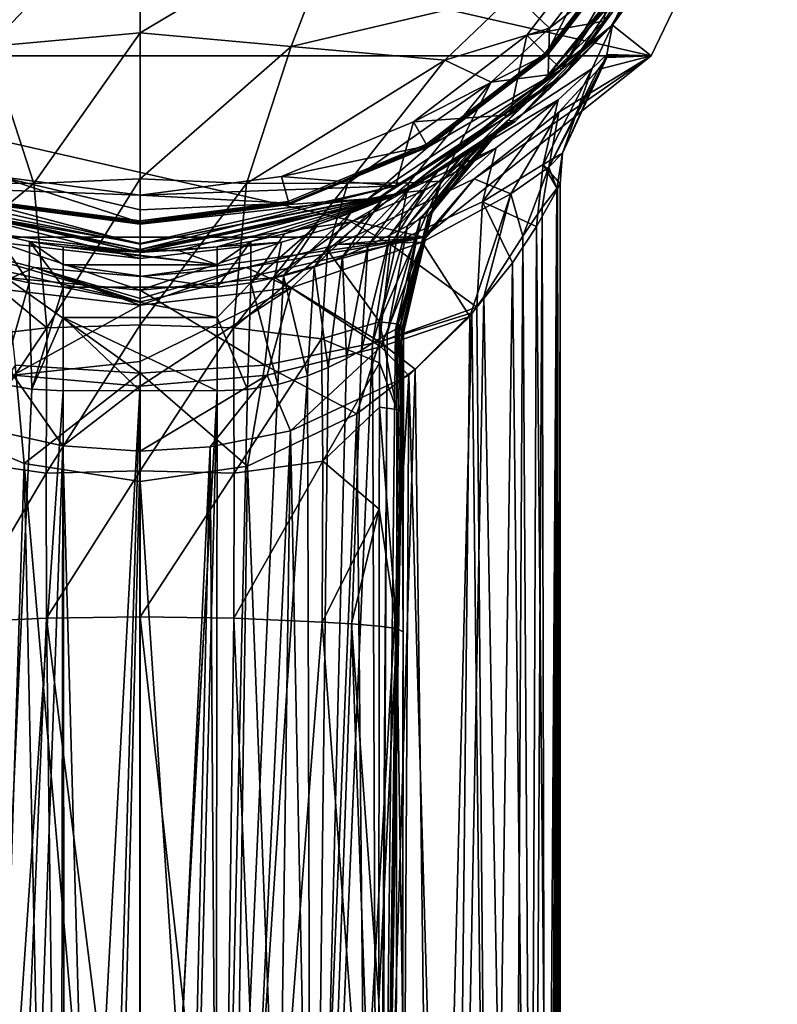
# Model space of a CAD drawing. Header units: metres. Extents: x -22 to 22, y -113 to 37.
# Tile 6 of 9: x -4 to 22, y -48 to -13. Entities that reach past the tile are written whole.
import ezdxf

# ---------------------------------------------------------------- set-up
doc = ezdxf.new("R2010")
doc.units = ezdxf.units.M
doc.layers.add('solid_13478041', color=7, linetype='CONTINUOUS')

msp = doc.modelspace()

# ---------------------------------------------------------------- linework, layer by layer
at = {"layer": 'solid_13478041'}
for points in [[(20.731228, -4.731768, 119.01458), (16.625154, -13.258119, 119.01458), (22.423258, -5.118313)], [(19.370436, -8.023498, 119.712242), (16.625154, -13.258119, 119.01458), (20.731228, -4.731768, 119.01458)], [(-22.423258, -5.118313), (22.423258, -5.118313), (17.98205, -14.340339)], [(-22.423258, -5.118313), (17.98205, -14.340339), (-17.98205, -14.340339)], [(16.625154, -13.258119, 119.01458), (17.98205, -14.340339), (22.423258, -5.118313)], [(19.370436, -8.023498, 119.712242), (14.82549, -14.82549, 119.712242), (16.625154, -13.258119, 119.01458)], [(19.370436, -8.023498, 119.712242), (17.547897, -10.135104, 120), (14.82549, -14.82549, 119.712242)], [(14.964123, -14.962502, 122.539291), (19.546329, -8.096771, 122.539291), (16.572777, -13.294095, 122.753975)], [(14.964123, -14.962502, 122.539291), (18.838638, -9.150103, 122.449997), (19.546329, -8.096771, 122.539291)], [(19.546329, -8.096771, 122.539291), (19.118116, -9.267552, 122.754044), (16.572777, -13.294095, 122.753975)], [(0.007188, -8.394929, 140.401337), (-7.120455, -9.278905, 139.962021), (-5.309127, -14.012709, 140.578278)], [(0.005364, -13.532842, 141.01944), (0.007188, -8.394929, 140.401337), (-5.309127, -14.012709, 140.578278)], [(7.135045, -9.282166, 139.960175), (0.007188, -8.394929, 140.401337), (0.005364, -13.532842, 141.01944)], [(5.320043, -14.014409, 140.576447), (7.135045, -9.282166, 139.960175), (0.005364, -13.532842, 141.01944)], [(5.320043, -14.014409, 140.576447), (13.154202, -12.156525, 138.881973), (7.135045, -9.282166, 139.960175)], [(14.964123, -14.962502, 122.539291), (16.329521, -13.122151, 122.449997), (18.838638, -9.150103, 122.449997)], [(18.838638, -9.150103, 122.449997), (16.329521, -13.122151, 122.449997), (16.667383, -9.623167, 122.449997)], [(18.147671, -10.692456, 136.418747), (16.572777, -13.294095, 122.753975), (19.118116, -9.267552, 122.754044)], [(14.291653, -14.291653, 120.432518), (16.667383, -9.623167, 122.449997), (13.608901, -13.609015, 122.449997)], [(16.329521, -13.122151, 122.449997), (13.608901, -13.609015, 122.449997), (16.667383, -9.623167, 122.449997)], [(14.291653, -14.291653, 120.432518), (17.503628, -10.105724, 120.432518), (16.667383, -9.623167, 122.449997)], [(14.409692, -13.366084, 138.538864), (16.762884, -10.300623, 138.095749), (13.154202, -12.156525, 138.881973)], [(17.450413, -10.075, 120), (14.24831, -14.248077, 120), (14.325743, -14.332538, 120)], [(14.318913, -14.318913, 120.099998), (14.24831, -14.248077, 120), (17.450413, -10.075, 120)], [(17.537014, -10.125, 120.23999), (17.503628, -10.105724, 120.432518), (14.291653, -14.291653, 120.432518)], [(17.537014, -10.125, 120.23999), (14.291653, -14.291653, 120.432518), (14.318913, -14.318913, 120.23999)], [(14.318913, -14.318913, 120.099998), (17.450413, -10.075, 120), (17.537014, -10.125, 120.099998)], [(14.318913, -14.318913, 120.23999), (14.318913, -14.318913, 120.099998), (17.537014, -10.125, 120.099998)], [(17.537014, -10.125, 120.23999), (14.318913, -14.318913, 120.23999), (17.537014, -10.125, 120.099998)], [(17.450413, -10.075, 120), (14.325743, -14.332538, 120), (17.547897, -10.135104, 120)], [(14.82549, -14.82549, 119.712242), (17.547897, -10.135104, 120), (14.325743, -14.332538, 120)], [(17.848532, -10.708673, 137.520157), (16.762884, -10.300623, 138.095749), (14.409692, -13.366084, 138.538864)], [(14.359338, -15.012776, 138.14325), (18.147671, -10.692456, 136.418747), (18.079475, -10.689083, 137.096436)], [(14.359338, -15.012776, 138.14325), (18.079475, -10.689083, 137.096436), (17.848532, -10.708673, 137.520157)], [(14.359338, -15.012776, 138.14325), (15.826856, -13.889965, 136.85614), (18.147671, -10.692456, 136.418747)], [(14.359338, -15.012776, 138.14325), (17.848532, -10.708673, 137.520157), (14.409692, -13.366084, 138.538864)], [(18.147671, -10.692456, 136.418747), (15.826856, -13.889965, 136.85614), (16.572777, -13.294095, 122.753975)], [(5.320043, -14.014409, 140.576447), (10.726666, -14.493744, 139.359848), (13.154202, -12.156525, 138.881973)], [(14.409692, -13.366084, 138.538864), (13.154202, -12.156525, 138.881973), (10.726666, -14.493744, 139.359848)], [(16.329521, -13.122151, 122.449997), (13.0109, -16.412971, 122.449997), (13.608901, -13.609015, 122.449997)], [(14.964123, -14.962502, 122.539291), (13.0109, -16.412971, 122.449997), (16.329521, -13.122151, 122.449997)], [(16.625154, -13.258119, 119.01458), (9.226265, -19.158537, 119.01458), (15.906415, -14.785039, 88.003471)], [(14.82549, -14.82549, 119.712242), (9.226265, -19.158537, 119.01458), (16.625154, -13.258119, 119.01458)], [(12.353886, -15.267856, 138.908554), (14.409692, -13.366084, 138.538864), (10.726666, -14.493744, 139.359848)], [(14.359338, -15.012776, 138.14325), (14.409692, -13.366084, 138.538864), (12.353886, -15.267856, 138.908554)], [(15.826856, -13.889965, 136.85614), (13.197519, -16.649786, 122.754028), (16.572777, -13.294095, 122.753975)], [(14.964123, -14.962502, 122.539291), (16.572777, -13.294095, 122.753975), (13.197519, -16.649786, 122.754028)], [(16.625154, -13.258119, 119.01458), (15.906415, -14.785039, 88.003471), (16.42374, -14.297848, 83.973114)], [(16.625154, -13.258119, 119.01458), (16.42374, -14.297848, 83.973114), (17.98205, -14.340339)], [(0.005364, -13.532842, 141.01944), (-5.309127, -14.012709, 140.578278), (-3.738162, -18.837345, 141.255478)], [(0.003779, -18.670357, 141.641617), (0.005364, -13.532842, 141.01944), (-3.738162, -18.837345, 141.255478)], [(5.320043, -14.014409, 140.576447), (0.005364, -13.532842, 141.01944), (0.003779, -18.670357, 141.641617)], [(14.291653, -14.291653, 120.432518), (13.608901, -13.609015, 122.449997), (9.62303, -16.667461, 122.449997)], [(13.0109, -16.412971, 122.449997), (9.62303, -16.667461, 122.449997), (13.608901, -13.609015, 122.449997)], [(-3.738162, -18.837345, 141.255478), (-5.309127, -14.012709, 140.578278), (-7.302653, -18.820074, 140.21991)], [(3.74589, -18.837851, 141.25386), (5.320043, -14.014409, 140.576447), (0.003779, -18.670357, 141.641617)], [(3.74589, -18.837851, 141.25386), (10.726666, -14.493744, 139.359848), (5.320043, -14.014409, 140.576447)], [(15.826856, -13.889965, 136.85614), (12.952834, -16.599102, 137.339661), (13.197519, -16.649786, 122.754028)], [(14.359338, -15.012776, 138.14325), (12.952834, -16.599102, 137.339661), (15.826856, -13.889965, 136.85614)], [(-17.98205, -14.340339), (17.98205, -14.340339), (9.979559, -20.722153)], [(-17.98205, -14.340339), (9.979559, -20.722153), (-9.979559, -20.722153)], [(3.74589, -18.837851, 141.25386), (7.304291, -18.816261, 140.219193), (10.726666, -14.493744, 139.359848)], [(12.353886, -15.267856, 138.908554), (10.726666, -14.493744, 139.359848), (7.304291, -18.816261, 140.219193)], [(10.105724, -17.503628, 120.432518), (14.291653, -14.291653, 120.432518), (9.62303, -16.667461, 122.449997)], [(11.753004, -18.665445, 64.630676), (9.979559, -20.722153), (17.98205, -14.340339)], [(14.24831, -14.248077, 120), (10.07499, -17.450396, 120), (10.126459, -17.55286, 120)], [(10.125, -17.537014, 120.099998), (10.07499, -17.450396, 120), (14.24831, -14.248077, 120)], [(14.318913, -14.318913, 120.23999), (14.291653, -14.291653, 120.432518), (10.105724, -17.503628, 120.432518)], [(14.318913, -14.318913, 120.23999), (10.105724, -17.503628, 120.432518), (10.125, -17.537014, 120.23999)], [(10.125, -17.537014, 120.099998), (14.24831, -14.248077, 120), (14.318913, -14.318913, 120.099998)], [(10.125, -17.537014, 120.23999), (10.125, -17.537014, 120.099998), (14.318913, -14.318913, 120.099998)], [(14.318913, -14.318913, 120.23999), (10.125, -17.537014, 120.23999), (14.318913, -14.318913, 120.099998)], [(14.24831, -14.248077, 120), (10.126459, -17.55286, 120), (14.325743, -14.332538, 120)], [(14.82549, -14.82549, 119.712242), (14.325743, -14.332538, 120), (10.126459, -17.55286, 120)], [(14.739407, -16.324104, 68.997757), (11.753004, -18.665445, 64.630676), (17.98205, -14.340339)], [(14.384448, -18.257698, 75.913994), (16.123833, -14.816142, 75.607002), (16.425158, -14.397079, 79.423431)], [(14.384448, -18.257698, 75.913994), (16.425158, -14.397079, 79.423431), (14.867766, -17.7705, 81.905312)], [(16.123833, -14.816142, 75.607002), (14.739407, -16.324104, 68.997757), (17.98205, -14.340339)], [(14.867766, -17.7705, 81.905312), (16.425158, -14.397079, 79.423431), (16.42374, -14.297848, 83.973114)], [(14.867766, -17.7705, 81.905312), (16.42374, -14.297848, 83.973114), (15.906415, -14.785039, 88.003471)], [(16.425158, -14.397079, 79.423431), (16.123833, -14.816142, 75.607002), (17.98205, -14.340339)], [(16.42374, -14.297848, 83.973114), (16.425158, -14.397079, 79.423431), (17.98205, -14.340339)], [(14.82549, -14.82549, 119.712242), (8.023498, -19.370436, 119.712242), (9.226265, -19.158537, 119.01458)], [(14.82549, -14.82549, 119.712242), (10.126459, -17.55286, 120), (8.023498, -19.370436, 119.712242)], [(9.226265, -19.158537, 119.01458), (14.710248, -15.892084, 92.211594), (15.906415, -14.785039, 88.003471)], [(14.178689, -18.16958, 87.328133), (15.906415, -14.785039, 88.003471), (14.710248, -15.892084, 92.211594)], [(14.867766, -17.7705, 81.905312), (15.906415, -14.785039, 88.003471), (14.178689, -18.16958, 87.328133)], [(14.384448, -18.257698, 75.913994), (14.739407, -16.324104, 68.997757), (16.123833, -14.816142, 75.607002)], [(8.097132, -19.550426, 122.539291), (14.964123, -14.962502, 122.539291), (9.133453, -19.182543, 122.754013)], [(8.097132, -19.550426, 122.539291), (13.0109, -16.412971, 122.449997), (14.964123, -14.962502, 122.539291)], [(14.964123, -14.962502, 122.539291), (13.197519, -16.649786, 122.754028), (9.133453, -19.182543, 122.754013)], [(10.597753, -18.752434, 138.732605), (12.952834, -16.599102, 137.339661), (14.359338, -15.012776, 138.14325)], [(10.597753, -18.752434, 138.732605), (14.359338, -15.012776, 138.14325), (12.353886, -15.267856, 138.908554)], [(9.455925, -18.813728, 139.466278), (12.353886, -15.267856, 138.908554), (7.304291, -18.816261, 140.219193)], [(10.597753, -18.752434, 138.732605), (12.353886, -15.267856, 138.908554), (9.455925, -18.813728, 139.466278)], [(9.226265, -19.158537, 119.01458), (12.534302, -17.57723, 96.78157), (14.710248, -15.892084, 92.211594)], [(12.044963, -19.473282, 92.494934), (14.710248, -15.892084, 92.211594), (12.534302, -17.57723, 96.78157)], [(14.178689, -18.16958, 87.328133), (14.710248, -15.892084, 92.211594), (12.044963, -19.473282, 92.494934)], [(8.097132, -19.550426, 122.539291), (8.99428, -18.916483, 122.449997), (13.0109, -16.412971, 122.449997)], [(13.0109, -16.412971, 122.449997), (8.99428, -18.916483, 122.449997), (9.62303, -16.667461, 122.449997)], [(10.146585, -19.942661, 135.720306), (12.824859, -16.724802, 135.478348), (12.951762, -16.599936, 137.048218)], [(10.146585, -19.942661, 135.720306), (12.951762, -16.599936, 137.048218), (12.941618, -16.60783, 137.048737)], [(10.146585, -19.942661, 135.720306), (12.941618, -16.60783, 137.048737), (12.931419, -16.615757, 137.049271)], [(11.390433, -18.121717, 137.133423), (10.146585, -19.942661, 135.720306), (12.931419, -16.615757, 137.049271)], [(10.276648, -19.842009, 137.762314), (12.928945, -16.61767, 137.196091), (12.931419, -16.615757, 137.342911)], [(10.276648, -19.842009, 137.762314), (12.931419, -16.615757, 137.342911), (10.597753, -18.752434, 138.732605)], [(10.276648, -19.842009, 137.762314), (11.390433, -18.121717, 137.133423), (12.928945, -16.61767, 137.196091)], [(10.597753, -18.752434, 138.732605), (12.942131, -16.607431, 137.341309), (12.952834, -16.599102, 137.339661)], [(10.597753, -18.752434, 138.732605), (12.931419, -16.615757, 137.342911), (12.942131, -16.607431, 137.341309)], [(11.390433, -18.121717, 137.133423), (12.931419, -16.615757, 137.049271), (12.928945, -16.61767, 137.196091)], [(13.046867, -19.198887, 70.864258), (11.753004, -18.665445, 64.630676), (14.739407, -16.324104, 68.997757)], [(12.951762, -16.599936, 137.048218), (12.824859, -16.724802, 135.478348), (13.197519, -16.649786, 122.754028)], [(12.931419, -16.615757, 137.342911), (12.928945, -16.61767, 137.196091), (12.931419, -16.615757, 137.049271)], [(12.942131, -16.607431, 137.341309), (12.931419, -16.615757, 137.342911), (12.941618, -16.60783, 137.048737)], [(12.931419, -16.615757, 137.342911), (12.931419, -16.615757, 137.049271), (12.941618, -16.60783, 137.048737)], [(12.942131, -16.607431, 137.341309), (12.941618, -16.60783, 137.048737), (12.951762, -16.599936, 137.048218)], [(12.942131, -16.607431, 137.341309), (12.952164, -16.599623, 137.193924), (12.952834, -16.599102, 137.339661)], [(12.942131, -16.607431, 137.341309), (12.951762, -16.599936, 137.048218), (12.952164, -16.599623, 137.193924)], [(12.952164, -16.599623, 137.193924), (12.951762, -16.599936, 137.048218), (13.197519, -16.649786, 122.754028)], [(12.952834, -16.599102, 137.339661), (12.952164, -16.599623, 137.193924), (13.197519, -16.649786, 122.754028)], [(13.046867, -19.198887, 70.864258), (14.739407, -16.324104, 68.997757), (14.384448, -18.257698, 75.913994)], [(10.105724, -17.503628, 120.432518), (9.62303, -16.667461, 122.449997), (4.981081, -18.590208, 122.449997)], [(8.99428, -18.916483, 122.449997), (4.981081, -18.590208, 122.449997), (9.62303, -16.667461, 122.449997)], [(9.553226, -18.911245, 127.14772), (9.133453, -19.182543, 122.754013), (13.197519, -16.649786, 122.754028)], [(10.505249, -18.379532, 128.441086), (9.553226, -18.911245, 127.14772), (13.197519, -16.649786, 122.754028)], [(10.146585, -19.942661, 135.720306), (12.523985, -16.982161, 133.618332), (12.824859, -16.724802, 135.478348)], [(11.336405, -17.854746, 129.96489), (10.505249, -18.379532, 128.441086), (13.197519, -16.649786, 122.754028)], [(12.02105, -17.37273, 131.715378), (11.336405, -17.854746, 129.96489), (13.197519, -16.649786, 122.754028)], [(12.523985, -16.982161, 133.618332), (12.02105, -17.37273, 131.715378), (13.197519, -16.649786, 122.754028)], [(12.824859, -16.724802, 135.478348), (12.523985, -16.982161, 133.618332), (13.197519, -16.649786, 122.754028)], [(9.867828, -20.076496, 134.28508), (12.02105, -17.37273, 131.715378), (12.523985, -16.982161, 133.618332)], [(9.867828, -20.076496, 134.28508), (12.523985, -16.982161, 133.618332), (10.146585, -19.942661, 135.720306)], [(5.231108, -19.52276, 120.432518), (10.105724, -17.503628, 120.432518), (4.981081, -18.590208, 122.449997)], [(10.07499, -17.450396, 120), (5.215042, -19.463438, 120), (5.236999, -19.576067, 120)], [(5.241086, -19.559998, 120.099998), (5.215042, -19.463438, 120), (10.07499, -17.450396, 120)], [(10.125, -17.537014, 120.23999), (10.105724, -17.503628, 120.432518), (5.231108, -19.52276, 120.432518)], [(10.125, -17.537014, 120.23999), (5.231108, -19.52276, 120.432518), (5.241086, -19.559998, 120.23999)], [(10.07499, -17.450396, 120), (5.236999, -19.576067, 120), (10.126459, -17.55286, 120)], [(8.023498, -19.370436, 119.712242), (10.126459, -17.55286, 120), (5.236999, -19.576067, 120)], [(5.241086, -19.559998, 120.099998), (10.07499, -17.450396, 120), (10.125, -17.537014, 120.099998)], [(5.241086, -19.559998, 120.23999), (5.241086, -19.559998, 120.099998), (10.125, -17.537014, 120.099998)], [(10.125, -17.537014, 120.23999), (5.241086, -19.559998, 120.23999), (10.125, -17.537014, 120.099998)], [(8.826974, -20.983212, 97.002861), (12.534302, -17.57723, 96.78157), (10.013709, -19.068785, 100.239494)], [(12.044963, -19.473282, 92.494934), (12.534302, -17.57723, 96.78157), (8.826974, -20.983212, 97.002861)], [(9.226265, -19.158537, 119.01458), (10.013709, -19.068785, 100.239494), (12.534302, -17.57723, 96.78157)], [(9.410749, -20.325014, 132.937759), (11.336405, -17.854746, 129.96489), (12.02105, -17.37273, 131.715378)], [(9.410749, -20.325014, 132.937759), (12.02105, -17.37273, 131.715378), (9.867828, -20.076496, 134.28508)], [(8.788327, -20.65517, 131.711563), (10.505249, -18.379532, 128.441086), (11.336405, -17.854746, 129.96489)], [(8.788327, -20.65517, 131.711563), (11.336405, -17.854746, 129.96489), (9.410749, -20.325014, 132.937759)], [(14.867766, -17.7705, 81.905312), (14.178689, -18.16958, 87.328133), (14.784398, -18.847069, 81.991341)], [(14.384448, -18.257698, 75.913994), (14.867766, -17.7705, 81.905312), (14.667429, -19.004354, 79.547157)], [(14.867766, -17.7705, 81.905312), (14.784398, -18.847069, 81.991341), (14.667429, -19.004354, 79.547157)], [(11.390433, -18.121717, 137.133423), (10.229611, -19.936794, 137.20874), (10.146585, -19.942661, 135.720306)], [(10.276648, -19.842009, 137.762314), (10.229611, -19.936794, 137.20874), (11.390433, -18.121717, 137.133423)], [(14.178689, -18.16958, 87.328133), (12.044963, -19.473282, 92.494934), (13.948346, -20.347654, 87.395203)], [(13.046867, -19.198887, 70.864258), (14.384448, -18.257698, 75.913994), (13.47158, -20.691172, 72.812317)], [(14.384448, -18.257698, 75.913994), (14.149879, -19.682751, 75.294945), (13.47158, -20.691172, 72.812317)], [(14.178689, -18.16958, 87.328133), (13.948346, -20.347654, 87.395203), (14.687319, -19.030928, 83.937637)], [(14.384448, -18.257698, 75.913994), (14.667429, -19.004354, 79.547157), (14.149879, -19.682751, 75.294945)], [(14.178689, -18.16958, 87.328133), (14.687319, -19.030928, 83.937637), (14.784398, -18.847069, 81.991341)], [(-8.988166, -18.919512, 122.449997), (-4.98111, -18.5902, 122.449997), (0, -19.245974, 122.449997)], [(-5.231108, -19.52276, 120.432518), (0, -20.211449, 120.432518), (-4.98111, -18.5902, 122.449997)], [(0, -19.754482, 121.45359), (0, -19.245974, 122.449997), (-4.98111, -18.5902, 122.449997)], [(0, -20.211449, 120.432518), (0, -19.754482, 121.45359), (-4.98111, -18.5902, 122.449997)], [(0.003779, -18.670357, 141.641617), (-3.738162, -18.837345, 141.255478), (-3.281589, -23.916632, 141.910202)], [(0.00331, -23.811485, 142.268753), (0.003779, -18.670357, 141.641617), (-3.281589, -23.916632, 141.910202)], [(5.231108, -19.52276, 120.432518), (4.981081, -18.590208, 122.449997), (0, -19.245974, 122.449997)], [(8.99428, -18.916483, 122.449997), (0, -19.245974, 122.449997), (4.981081, -18.590208, 122.449997)], [(3.74589, -18.837851, 141.25386), (0.003779, -18.670357, 141.641617), (0.00331, -23.811485, 142.268753)], [(11.753004, -18.665445, 64.630676), (6.946398, -20.974689, 62.055523), (9.979559, -20.722153)], [(9.922869, -20.901554, 67.247803), (6.946398, -20.974689, 62.055523), (11.753004, -18.665445, 64.630676)], [(8.019385, -21.030018, 130.626907), (9.553226, -18.911245, 127.14772), (10.505249, -18.379532, 128.441086)], [(8.019385, -21.030018, 130.626907), (10.505249, -18.379532, 128.441086), (8.788327, -20.65517, 131.711563)], [(9.922869, -20.901554, 67.247803), (11.753004, -18.665445, 64.630676), (13.046867, -19.198887, 70.864258)], [(-8.988166, -18.919512, 122.449997), (0, -19.245974, 122.449997), (0, -20.945965, 122.449997)], [(-8.096952, -19.550644, 122.539291), (-8.988166, -18.919512, 122.449997), (0, -20.945965, 122.449997)], [(-3.738162, -18.837345, 141.255478), (-7.302653, -18.820074, 140.21991), (-6.60082, -21.173019, 140.562729)], [(-3.281589, -23.916632, 141.910202), (-3.738162, -18.837345, 141.255478), (-6.60082, -21.173019, 140.562729)], [(8.99428, -18.916483, 122.449997), (0, -20.945965, 122.449997), (0, -19.245974, 122.449997)], [(0, -21.159508, 122.539291), (0, -20.945965, 122.449997), (8.99428, -18.916483, 122.449997)], [(0, -21.159508, 122.539291), (8.99428, -18.916483, 122.449997), (8.097132, -19.550426, 122.539291)], [(3.288376, -23.916946, 141.908691), (3.74589, -18.837851, 141.25386), (0.00331, -23.811485, 142.268753)], [(3.288376, -23.916946, 141.908691), (6.599966, -21.177395, 140.563171), (7.304291, -18.816261, 140.219193)], [(3.288376, -23.916946, 141.908691), (7.304291, -18.816261, 140.219193), (3.74589, -18.837851, 141.25386)], [(9.455925, -18.813728, 139.466278), (6.599966, -21.177395, 140.563171), (8.424793, -23.696629, 139.791641)], [(9.455925, -18.813728, 139.466278), (7.304291, -18.816261, 140.219193), (6.599966, -21.177395, 140.563171)], [(7.124711, -21.413694, 129.69812), (8.508004, -19.41947, 126.083519), (9.553226, -18.911245, 127.14772)], [(7.124711, -21.413694, 129.69812), (9.553226, -18.911245, 127.14772), (8.019385, -21.030018, 130.626907)], [(10.597753, -18.752434, 138.732605), (9.455925, -18.813728, 139.466278), (8.424793, -23.696629, 139.791641)], [(9.035966, -23.766445, 139.162659), (10.597753, -18.752434, 138.732605), (8.424793, -23.696629, 139.791641)], [(9.553226, -18.911245, 127.14772), (8.508004, -19.41947, 126.083519), (9.133453, -19.182543, 122.754013)], [(9.035966, -23.766445, 139.162659), (9.083194, -23.780176, 139.066299), (10.597753, -18.752434, 138.732605)], [(10.276648, -19.842009, 137.762314), (10.597753, -18.752434, 138.732605), (9.083194, -23.780176, 139.066299)], [(14.687319, -19.030928, 83.937637), (13.948346, -20.347654, 87.395203), (14.482174, -77.307159, 92.468529)], [(14.149879, -19.682751, 75.294945), (14.667429, -19.004354, 79.547157), (14.272852, -78.425568, 83.359795)], [(14.667429, -19.004354, 79.547157), (14.427842, -78.273361, 84.599396), (14.272852, -78.425568, 83.359795)], [(14.667429, -19.004354, 79.547157), (14.583479, -78.108665, 85.940742), (14.427842, -78.273361, 84.599396)], [(14.687319, -19.030928, 83.937637), (14.482174, -77.307159, 92.468529), (14.697796, -77.486092, 91.01123)], [(14.667429, -19.004354, 79.547157), (14.723321, -77.917267, 87.499557), (14.583479, -78.108665, 85.940742)], [(14.667429, -19.004354, 79.547157), (14.784398, -18.847069, 81.991341), (14.723321, -77.917267, 87.499557)], [(14.784398, -18.847069, 81.991341), (14.687319, -19.030928, 83.937637), (14.78409, -77.695694, 89.304161)], [(14.687319, -19.030928, 83.937637), (14.697796, -77.486092, 91.01123), (14.78409, -77.695694, 89.304161)], [(14.784398, -18.847069, 81.991341), (14.78409, -77.695694, 89.304161), (14.723321, -77.917267, 87.499557)], [(-9.226265, -19.158537, 119.01458), (0, -21.467997, 105.051651), (0, -21.26437, 119.01458)], [(-4.948078, -20.905153, 104.03949), (0, -21.467997, 105.051651), (-9.226265, -19.158537, 119.01458)], [(-8.023498, -19.370436, 119.712242), (-9.226265, -19.158537, 119.01458), (0, -21.26437, 119.01458)], [(-9.126506, -19.185848, 122.754005), (0, -21.245939, 122.754005), (-5.080267, -20.610044, 124.176094)], [(-9.126506, -19.185848, 122.754005), (0, -21.159508, 122.539291), (0, -21.245939, 122.754005)], [(-8.096952, -19.550644, 122.539291), (0, -21.159508, 122.539291), (-9.126506, -19.185848, 122.754005)], [(-8.023498, -19.370436, 119.712242), (0, -21.26437, 119.01458), (0, -20.96641, 119.712242)], [(-8.023498, -19.370436, 119.712242), (0, -20.96641, 119.712242), (-5.236999, -19.576067, 120)], [(9.226265, -19.158537, 119.01458), (0, -21.26437, 119.01458), (7.42692, -20.180626, 102.591141)], [(0, -20.96641, 119.712242), (0, -21.26437, 119.01458), (9.226265, -19.158537, 119.01458)], [(8.023498, -19.370436, 119.712242), (0, -20.96641, 119.712242), (9.226265, -19.158537, 119.01458)], [(0, -21.231657, 123.823166), (0, -21.245939, 122.754005), (9.133453, -19.182543, 122.754013)], [(8.097132, -19.550426, 122.539291), (9.133453, -19.182543, 122.754013), (0, -21.245939, 122.754005)], [(1.357993, -21.18816, 123.824867), (0, -21.231657, 123.823166), (9.133453, -19.182543, 122.754013)], [(5.231108, -19.52276, 120.432518), (0, -19.245974, 122.449997), (0, -19.754482, 121.45359)], [(8.023498, -19.370436, 119.712242), (5.236999, -19.576067, 120), (0, -20.264477, 120)], [(8.023498, -19.370436, 119.712242), (0, -20.264477, 120), (0, -20.96641, 119.712242)], [(2.708319, -21.058109, 123.830643), (1.357993, -21.18816, 123.824867), (9.133453, -19.182543, 122.754013)], [(3.893515, -20.870304, 123.918709), (2.708319, -21.058109, 123.830643), (9.133453, -19.182543, 122.754013)], [(5.080461, -20.609997, 124.176155), (3.893515, -20.870304, 123.918709), (9.133453, -19.182543, 122.754013)], [(6.253655, -20.278727, 124.613625), (5.080461, -20.609997, 124.176155), (9.133453, -19.182543, 122.754013)], [(7.400114, -19.880047, 125.243462), (6.253655, -20.278727, 124.613625), (9.133453, -19.182543, 122.754013)], [(8.508004, -19.41947, 126.083519), (7.400114, -19.880047, 125.243462), (9.133453, -19.182543, 122.754013)], [(9.226265, -19.158537, 119.01458), (7.42692, -20.180626, 102.591141), (10.013709, -19.068785, 100.239494)], [(8.826974, -20.983212, 97.002861), (10.013709, -19.068785, 100.239494), (7.42692, -20.180626, 102.591141)], [(9.922869, -20.901554, 67.247803), (13.046867, -19.198887, 70.864258), (11.598861, -23.515919, 70.496704)], [(13.046867, -19.198887, 70.864258), (12.096732, -22.827459, 70.885162), (11.598861, -23.515919, 70.496704)], [(13.046867, -19.198887, 70.864258), (13.47158, -20.691172, 72.812317), (12.096732, -22.827459, 70.885162)], [(-8.096952, -19.550644, 122.539291), (0, -20.945965, 122.449997), (0, -21.159508, 122.539291)], [(-5.241086, -19.559998, 120.099998), (-5.215042, -19.463438, 120), (0, -20.15, 120)], [(0, -20.25, 120.23999), (-5.231108, -19.52276, 120.432518), (-5.241086, -19.559998, 120.23999)], [(0, -20.220711, 120.029289), (-5.241086, -19.559998, 120.099998), (0, -20.15, 120)], [(-5.241086, -19.559998, 120.23999), (-5.241086, -19.559998, 120.099998), (0, -20.25, 120.099998)], [(0, -20.220711, 120.029289), (0, -20.25, 120.099998), (-5.241086, -19.559998, 120.099998)], [(0, -20.25, 120.23999), (-5.241086, -19.559998, 120.23999), (0, -20.25, 120.099998)], [(-5.215042, -19.463438, 120), (-5.236999, -19.576067, 120), (0, -20.264477, 120)], [(0, -20.96641, 119.712242), (0, -20.264477, 120), (-5.236999, -19.576067, 120)], [(0, -20.240267, 120.338165), (0, -20.211449, 120.432518), (-5.231108, -19.52276, 120.432518)], [(0, -20.240267, 120.338165), (-5.231108, -19.52276, 120.432518), (0, -20.25, 120.23999)], [(-5.215042, -19.463438, 120), (0, -20.264477, 120), (0, -20.15, 120)], [(5.215042, -19.463438, 120), (0, -20.15, 120), (5.236999, -19.576067, 120)], [(0, -20.220711, 120.029289), (0, -20.15, 120), (5.215042, -19.463438, 120)], [(5.241086, -19.559998, 120.099998), (0, -20.25, 120.099998), (5.215042, -19.463438, 120)], [(0, -20.220711, 120.029289), (5.215042, -19.463438, 120), (0, -20.25, 120.099998)], [(5.231108, -19.52276, 120.432518), (0, -19.754482, 121.45359), (0, -20.211449, 120.432518)], [(5.241086, -19.559998, 120.23999), (5.231108, -19.52276, 120.432518), (0, -20.211449, 120.432518)], [(0, -21.159508, 122.539291), (8.097132, -19.550426, 122.539291), (0, -21.245939, 122.754005)], [(0, -20.240267, 120.338165), (5.241086, -19.559998, 120.23999), (0, -20.211449, 120.432518)], [(5.241086, -19.559998, 120.099998), (0, -20.25, 120.23999), (0, -20.25, 120.099998)], [(5.241086, -19.559998, 120.23999), (0, -20.25, 120.23999), (5.241086, -19.559998, 120.099998)], [(0, -20.240267, 120.338165), (0, -20.25, 120.23999), (5.241086, -19.559998, 120.23999)], [(0, -20.15, 120), (0, -20.264477, 120), (5.236999, -19.576067, 120)], [(6.125707, -21.774588, 128.934952), (7.400114, -19.880047, 125.243462), (8.508004, -19.41947, 126.083519)], [(6.125707, -21.774588, 128.934952), (8.508004, -19.41947, 126.083519), (7.124711, -21.413694, 129.69812)], [(12.044963, -19.473282, 92.494934), (8.826974, -20.983212, 97.002861), (11.846922, -23.183044, 91.569092)], [(12.044963, -19.473282, 92.494934), (11.846922, -23.183044, 91.569092), (13.10757, -21.622303, 89.412109)], [(12.044963, -19.473282, 92.494934), (13.10757, -21.622303, 89.412109), (13.948346, -20.347654, 87.395203)], [(13.47158, -20.691172, 72.812317), (14.149879, -19.682751, 75.294945), (13.833529, -78.712173, 81.025612)], [(14.149879, -19.682751, 75.294945), (14.272852, -78.425568, 83.359795), (13.833529, -78.712173, 81.025612)], [(5.044074, -22.086143, 128.344223), (6.253655, -20.278727, 124.613625), (7.400114, -19.880047, 125.243462)], [(5.044074, -22.086143, 128.344223), (7.400114, -19.880047, 125.243462), (6.125707, -21.774588, 128.934952)], [(8.697633, -24.124767, 134.34906), (9.410749, -20.325014, 132.937759), (9.867828, -20.076496, 134.28508)], [(8.986342, -23.972822, 135.201355), (8.697633, -24.124767, 134.34906), (9.867828, -20.076496, 134.28508)], [(9.13919, -23.93939, 135.880539), (8.986342, -23.972822, 135.201355), (9.867828, -20.076496, 134.28508)], [(10.276648, -19.842009, 137.762314), (9.083194, -23.780176, 139.066299), (9.267756, -23.894167, 138.066849)], [(9.13919, -23.93939, 135.880539), (9.867828, -20.076496, 134.28508), (10.146585, -19.942661, 135.720306)], [(9.215471, -23.97213, 136.410522), (9.13919, -23.93939, 135.880539), (10.146585, -19.942661, 135.720306)], [(9.215471, -23.97213, 136.410522), (10.229611, -19.936794, 137.20874), (9.265608, -24.088861, 137.335007)], [(9.215471, -23.97213, 136.410522), (10.146585, -19.942661, 135.720306), (10.229611, -19.936794, 137.20874)], [(9.265608, -24.088861, 138.079788), (9.265608, -24.088861, 137.335007), (10.229611, -19.936794, 137.20874)], [(9.266143, -23.99062, 138.073257), (9.265608, -24.088861, 138.079788), (10.229611, -19.936794, 137.20874)], [(9.266143, -23.99062, 138.073257), (10.229611, -19.936794, 137.20874), (9.267756, -23.894167, 138.066849)], [(10.276648, -19.842009, 137.762314), (9.267756, -23.894167, 138.066849), (10.229611, -19.936794, 137.20874)], [(0, -21.26437, 119.01458), (4.973318, -20.899332, 104.02816), (7.42692, -20.180626, 102.591141)], [(3.899465, -22.328302, 127.930107), (5.080461, -20.609997, 124.176155), (6.253655, -20.278727, 124.613625)], [(3.899465, -22.328302, 127.930107), (6.253655, -20.278727, 124.613625), (5.044074, -22.086143, 128.344223)], [(4.723785, -22.144739, 100.21962), (7.42692, -20.180626, 102.591141), (4.973318, -20.899332, 104.02816)], [(8.826974, -20.983212, 97.002861), (7.42692, -20.180626, 102.591141), (4.723785, -22.144739, 100.21962)], [(8.17981, -24.451538, 133.318787), (8.788327, -20.65517, 131.711563), (9.410749, -20.325014, 132.937759)], [(8.697633, -24.124767, 134.34906), (8.17981, -24.451538, 133.318787), (9.410749, -20.325014, 132.937759)], [(13.948346, -20.347654, 87.395203), (13.10757, -21.622303, 89.412109), (13.711286, -77.001823, 94.955292)], [(13.948346, -20.347654, 87.395203), (13.711286, -77.001823, 94.955292), (14.482174, -77.307159, 92.468529)], [(-9.979559, -20.722153), (9.979559, -20.722153), (0, -23)], [(-9.979559, -20.722153), (0, -23), (-6.913759, -20.98562, 62.04583)], [(-5.080267, -20.610044, 124.176094), (0, -21.245939, 122.754005), (-3.893902, -20.87023, 123.918762)], [(-5.080267, -20.610044, 124.176094), (-3.89947, -22.3283, 127.930107), (-5.044085, -22.08614, 128.344223)], [(-5.080267, -20.610044, 124.176094), (-3.893902, -20.87023, 123.918762), (-3.89947, -22.3283, 127.930107)], [(0, -22.108969, 61.09935), (0, -23), (9.979559, -20.722153)], [(3.735836, -21.786903, 61.379818), (0, -22.108969, 61.09935), (9.979559, -20.722153)], [(6.946398, -20.974689, 62.055523), (3.735836, -21.786903, 61.379818), (9.979559, -20.722153)], [(3.899465, -22.328302, 127.930107), (3.893515, -20.870304, 123.918709), (5.080461, -20.609997, 124.176155)], [(7.78528, -24.695324, 132.732849), (8.019385, -21.030018, 130.626907), (8.788327, -20.65517, 131.711563)], [(8.17981, -24.451538, 133.318787), (7.78528, -24.695324, 132.732849), (8.788327, -20.65517, 131.711563)], [(12.096732, -22.827459, 70.885162), (13.47158, -20.691172, 72.812317), (13.138076, -78.930809, 79.244911)], [(13.47158, -20.691172, 72.812317), (13.833529, -78.712173, 81.025612), (13.138076, -78.930809, 79.244911)], [(-3.717113, -21.790142, 61.377296), (-6.913759, -20.98562, 62.04583), (0, -23)], [(-5.312315, -22.500612, 65.393845), (-6.913759, -20.98562, 62.04583), (-3.717113, -21.790142, 61.377296)], [(0.000018, -22.587132, 101.3554), (0, -21.467997, 105.051651), (-4.948078, -20.905153, 104.03949)], [(-4.723785, -22.144739, 100.21962), (0.000018, -22.587132, 101.3554), (-4.948078, -20.905153, 104.03949)], [(-3.893902, -20.87023, 123.918762), (-2.708371, -22.486561, 127.695526), (-3.89947, -22.3283, 127.930107)], [(-3.893902, -20.87023, 123.918762), (0, -21.245939, 122.754005), (-2.708319, -21.058109, 123.83065)], [(-3.893902, -20.87023, 123.918762), (-2.708319, -21.058109, 123.83065), (-2.708199, -21.692717, 126.522682)], [(-3.893902, -20.87023, 123.918762), (-2.708199, -21.692717, 126.522682), (-2.708371, -22.486561, 127.695526)], [(-2.708319, -21.058109, 123.83065), (0, -21.245939, 122.754005), (-1.358363, -21.188135, 123.824867)], [(2.708199, -21.692715, 126.522675), (-2.708319, -21.058109, 123.83065), (-1.358363, -21.188135, 123.824867)], [(2.708199, -21.692715, 126.522675), (-2.708199, -21.692717, 126.522682), (-2.708319, -21.058109, 123.83065)], [(0, -21.26437, 119.01458), (0, -21.467997, 105.051651), (4.973318, -20.899332, 104.02816)], [(0.000018, -22.587132, 101.3554), (4.973318, -20.899332, 104.02816), (0, -21.467997, 105.051651)], [(4.723785, -22.144739, 100.21962), (4.973318, -20.899332, 104.02816), (0.000018, -22.587132, 101.3554)], [(2.708199, -21.692715, 126.522675), (1.357993, -21.18816, 123.824867), (2.708319, -21.058109, 123.830643)], [(2.708199, -21.692715, 126.522675), (2.708319, -21.058109, 123.830643), (3.893515, -20.870304, 123.918709)], [(2.708199, -21.692715, 126.522675), (3.893515, -20.870304, 123.918709), (2.708371, -22.486561, 127.695526)], [(3.899465, -22.328302, 127.930107), (2.708371, -22.486561, 127.695526), (3.893515, -20.870304, 123.918709)], [(5.312305, -22.500614, 65.393837), (3.735836, -21.786903, 61.379818), (6.946398, -20.974689, 62.055523)], [(8.826974, -20.983212, 97.002861), (4.723785, -22.144739, 100.21962), (8.42564, -24.410069, 95.355461)], [(5.312305, -22.500614, 65.393837), (6.946398, -20.974689, 62.055523), (9.922869, -20.901554, 67.247803)], [(8.470132, -24.586853, 68.75338), (5.312305, -22.500614, 65.393837), (9.922869, -20.901554, 67.247803)], [(7.267595, -24.989542, 132.11174), (7.124711, -21.413694, 129.69812), (8.019385, -21.030018, 130.626907)], [(7.78528, -24.695324, 132.732849), (7.267595, -24.989542, 132.11174), (8.019385, -21.030018, 130.626907)], [(8.826974, -20.983212, 97.002861), (8.42564, -24.410069, 95.355461), (11.846922, -23.183044, 91.569092)], [(8.470132, -24.586853, 68.75338), (9.922869, -20.901554, 67.247803), (11.598861, -23.515919, 70.496704)], [(-3.281589, -23.916632, 141.910202), (-6.60082, -21.173019, 140.562729), (-6.386399, -24.275675, 140.894791)], [(-1.358363, -21.188135, 123.824867), (0, -21.245939, 122.754005), (0, -21.231657, 123.823166)], [(-1.358363, -21.188135, 123.824867), (0, -21.231657, 123.823166), (1.357993, -21.18816, 123.824867)], [(2.708199, -21.692715, 126.522675), (-1.358363, -21.188135, 123.824867), (1.357993, -21.18816, 123.824867)], [(3.288376, -23.916946, 141.908691), (6.3866, -24.296926, 140.89679), (6.599966, -21.177395, 140.563171)], [(6.620008, -25.3088, 131.492065), (6.125707, -21.774588, 128.934952), (7.124711, -21.413694, 129.69812)], [(6.599966, -21.177395, 140.563171), (6.3866, -24.296926, 140.89679), (8.424793, -23.696629, 139.791641)], [(7.267595, -24.989542, 132.11174), (6.620008, -25.3088, 131.492065), (7.124711, -21.413694, 129.69812)], [(-5.312315, -22.500612, 65.393845), (-3.717113, -21.790142, 61.377296), (-0.000004, -23.119978, 64.827888)], [(-3.717113, -21.790142, 61.377296), (0, -23), (0, -22.108969, 61.09935)], [(0.000002, -22.876951, 64.391937), (-3.717113, -21.790142, 61.377296), (0, -22.108969, 61.09935)], [(0.000002, -22.876951, 64.391937), (-0.000004, -23.119978, 64.827888), (-3.717113, -21.790142, 61.377296)], [(2.708371, -22.486561, 127.695526), (-2.708371, -22.486561, 127.695526), (-2.708199, -21.692717, 126.522682)], [(2.708199, -21.692715, 126.522675), (2.708371, -22.486561, 127.695526), (-2.708199, -21.692717, 126.522682)], [(-0.000004, -23.119978, 64.827888), (3.735836, -21.786903, 61.379818), (5.312305, -22.500614, 65.393837)], [(0.000002, -22.876951, 64.391937), (3.735836, -21.786903, 61.379818), (-0.000004, -23.119978, 64.827888)], [(0.000002, -22.876951, 64.391937), (0, -22.108969, 61.09935), (3.735836, -21.786903, 61.379818)], [(5.885698, -25.603731, 130.937332), (5.044074, -22.086143, 128.344223), (6.125707, -21.774588, 128.934952)], [(6.620008, -25.3088, 131.492065), (5.885698, -25.603731, 130.937332), (6.125707, -21.774588, 128.934952)], [(13.10757, -21.622303, 89.412109), (11.846922, -23.183044, 91.569092), (12.301117, -76.689323, 97.500374)], [(13.10757, -21.622303, 89.412109), (12.301117, -76.689323, 97.500374), (13.711286, -77.001823, 94.955292)], [(-5.044085, -22.08614, 128.344223), (-3.89947, -22.3283, 127.930107), (-4.914252, -25.889362, 130.37999)], [(-4.723785, -22.144739, 100.21962), (0.000015, -25.502769, 98.811775), (0.000018, -22.587132, 101.3554)], [(-4.40041, -25.226219, 97.937912), (0.000015, -25.502769, 98.811775), (-4.723785, -22.144739, 100.21962)], [(4.723785, -22.144739, 100.21962), (0.000018, -22.587132, 101.3554), (4.392727, -25.227188, 97.941208)], [(4.844797, -25.905375, 130.346542), (3.899465, -22.328302, 127.930107), (5.044074, -22.086143, 128.344223)], [(4.723785, -22.144739, 100.21962), (4.392727, -25.227188, 97.941208), (8.42564, -24.410069, 95.355461)], [(5.885698, -25.603731, 130.937332), (4.844797, -25.905375, 130.346542), (5.044074, -22.086143, 128.344223)], [(-4.467405, -25.57913, 67.79348), (-5.312315, -22.500612, 65.393845), (-0.000004, -23.119978, 64.827888)], [(-3.89947, -22.3283, 127.930107), (-3.815564, -26.07729, 129.936554), (-4.914252, -25.889362, 130.37999)], [(-3.89947, -22.3283, 127.930107), (-2.708371, -22.486561, 127.695526), (-3.815564, -26.07729, 129.936554)], [(-3.815564, -26.07729, 129.936554), (-2.708371, -22.486561, 127.695526), (-2.708139, -23.548655, 128.652725)], [(2.708139, -23.548653, 128.652725), (-2.708139, -23.548655, 128.652725), (-2.708371, -22.486561, 127.695526)], [(2.708371, -22.486561, 127.695526), (2.708139, -23.548653, 128.652725), (-2.708371, -22.486561, 127.695526)], [(-0.000001, -25.098455, 66.941223), (-0.000004, -23.119978, 64.827888), (5.312305, -22.500614, 65.393837)], [(-0.000002, -25.960337, 67.455841), (-0.000001, -25.098455, 66.941223), (5.312305, -22.500614, 65.393837)], [(4.475564, -25.577734, 67.794647), (-0.000002, -25.960337, 67.455841), (5.312305, -22.500614, 65.393837)], [(3.899465, -22.328302, 127.930107), (2.708139, -23.548653, 128.652725), (2.708371, -22.486561, 127.695526)], [(3.780735, -26.081024, 129.925293), (2.708139, -23.548653, 128.652725), (3.899465, -22.328302, 127.930107)], [(4.844797, -25.905375, 130.346542), (3.780735, -26.081024, 129.925293), (3.899465, -22.328302, 127.930107)], [(8.470132, -24.586853, 68.75338), (4.475564, -25.577734, 67.794647), (5.312305, -22.500614, 65.393837)], [(0.000018, -22.587132, 101.3554), (0.000015, -25.502769, 98.811775), (4.392727, -25.227188, 97.941208)], [(12.096732, -22.827459, 70.885162), (13.138076, -78.930809, 79.244911), (11.02126, -79.219429, 76.894295)], [(11.598861, -23.515919, 70.496704), (12.096732, -22.827459, 70.885162), (11.02126, -79.219429, 76.894295)], [(-4.467405, -25.57913, 67.79348), (-0.000004, -23.119978, 64.827888), (-0.000001, -25.098455, 66.941223)], [(8.42564, -24.410069, 95.355461), (11.669222, -23.379427, 91.826889), (11.846922, -23.183044, 91.569092)], [(11.846922, -23.183044, 91.569092), (11.669222, -23.379427, 91.826889), (12.301117, -76.689323, 97.500374)], [(-3.815564, -26.07729, 129.936554), (-2.708139, -23.548655, 128.652725), (-2.70817, -26.130482, 129.654678)], [(-0.004001, -26.120941, 129.44838), (-2.70817, -26.130482, 129.654678), (-2.708139, -23.548655, 128.652725)], [(2.708139, -23.548653, 128.652725), (2.70817, -26.130482, 129.654678), (-2.708139, -23.548655, 128.652725)], [(2.70817, -26.130482, 129.654678), (-0.004001, -26.120941, 129.44838), (-2.708139, -23.548655, 128.652725)], [(3.780735, -26.081024, 129.925293), (2.70817, -26.130482, 129.654678), (2.708139, -23.548653, 128.652725)], [(8.42564, -24.410069, 95.355461), (9.684107, -25.362591, 94.198235), (11.669222, -23.379427, 91.826889)], [(8.470132, -24.586853, 68.75338), (11.598861, -23.515919, 70.496704), (9.452003, -25.594902, 69.448982)], [(9.452003, -25.594902, 69.448982), (11.598861, -23.515919, 70.496704), (11.02126, -79.219429, 76.894295)], [(11.669222, -23.379427, 91.826889), (9.684107, -25.362591, 94.198235), (10.33065, -76.399612, 99.859909)], [(11.669222, -23.379427, 91.826889), (10.33065, -76.399612, 99.859909), (12.301117, -76.689323, 97.500374)], [(0.00331, -23.811485, 142.268753), (-3.281589, -23.916632, 141.910202), (-3.302671, -29.025902, 142.522125)], [(0.003323, -28.949316, 142.894531), (0.00331, -23.811485, 142.268753), (-3.302671, -29.025902, 142.522125)], [(3.288376, -23.916946, 141.908691), (0.00331, -23.811485, 142.268753), (0.003323, -28.949316, 142.894531)], [(6.3866, -24.296926, 140.89679), (8.422763, -25.148344, 139.857697), (8.424793, -23.696629, 139.791641)], [(9.029177, -26.787249, 139.295578), (8.424793, -23.696629, 139.791641), (8.422763, -25.148344, 139.857697)], [(9.035966, -23.766445, 139.162659), (8.424793, -23.696629, 139.791641), (9.029177, -26.787249, 139.295578)], [(9.035966, -23.766445, 139.162659), (9.029177, -26.787249, 139.295578), (9.083194, -23.780176, 139.066299)], [(9.083194, -23.780176, 139.066299), (9.029177, -26.787249, 139.295578), (9.200499, -26.846035, 138.834122)], [(9.083194, -23.780176, 139.066299), (9.200499, -26.846035, 138.834122), (9.262475, -26.904245, 138.293427)], [(9.264102, -25.44202, 138.173859), (9.083194, -23.780176, 139.066299), (9.262475, -26.904245, 138.293427)], [(9.266143, -23.99062, 138.073257), (9.267756, -23.894167, 138.066849), (9.083194, -23.780176, 139.066299)], [(9.264102, -25.44202, 138.173859), (9.265608, -24.088861, 138.079788), (9.083194, -23.780176, 139.066299)], [(9.266143, -23.99062, 138.073257), (9.083194, -23.780176, 139.066299), (9.265608, -24.088861, 138.079788)], [(-3.281589, -23.916632, 141.910202), (-6.386399, -24.275675, 140.894791), (-6.428256, -28.580423, 141.344009)], [(-3.302671, -29.025902, 142.522125), (-3.281589, -23.916632, 141.910202), (-6.428256, -28.580423, 141.344009)], [(3.309468, -29.026159, 142.520569), (3.288376, -23.916946, 141.908691), (0.003323, -28.949316, 142.894531)], [(3.309468, -29.026159, 142.520569), (6.3866, -24.296926, 140.89679), (3.288376, -23.916946, 141.908691)], [(8.367523, -74.403656, 140.018478), (8.17981, -24.451538, 133.318787), (8.697633, -24.124767, 134.34906)], [(8.430457, -74.387733, 140.146423), (8.367523, -74.403656, 140.018478), (8.697633, -24.124767, 134.34906)], [(8.430457, -74.387733, 140.146423), (8.986342, -23.972822, 135.201355), (9.13919, -23.93939, 135.880539)], [(8.430457, -74.387733, 140.146423), (9.13919, -23.93939, 135.880539), (9.215471, -23.97213, 136.410522)], [(8.430457, -74.387733, 140.146423), (9.215471, -23.97213, 136.410522), (9.265544, -24.146301, 137.336502)], [(8.430457, -74.387733, 140.146423), (8.697633, -24.124767, 134.34906), (8.986342, -23.972822, 135.201355)], [(8.430457, -74.387733, 140.146423), (9.265544, -24.146301, 137.336502), (9.210111, -73.961212, 143.564774)], [(9.210145, -73.930435, 143.815475), (9.210111, -73.961212, 143.564774), (9.265544, -24.146301, 137.336502)], [(9.210179, -73.899651, 144.066177), (9.210145, -73.930435, 143.815475), (9.265544, -24.146301, 137.336502)], [(9.216408, -68.302544, 143.452789), (9.210179, -73.899651, 144.066177), (9.265544, -24.146301, 137.336502)], [(9.215471, -23.97213, 136.410522), (9.265576, -24.11735, 137.335739), (9.265544, -24.146301, 137.336502)], [(9.215471, -23.97213, 136.410522), (9.265608, -24.088861, 137.335007), (9.265576, -24.11735, 137.335739)], [(9.224503, -61.028179, 142.501831), (9.216408, -68.302544, 143.452789), (9.265544, -24.146301, 137.336502)], [(9.2392, -47.820667, 140.873108), (9.224503, -61.028179, 142.501831), (9.265544, -24.146301, 137.336502)], [(9.2392, -47.820667, 140.873108), (9.265544, -24.146301, 137.336502), (9.253897, -34.613041, 139.2453)], [(9.262475, -26.904245, 138.293427), (9.253897, -34.613041, 139.2453), (9.265544, -24.146301, 137.336502)], [(9.264102, -25.44202, 138.173859), (9.262475, -26.904245, 138.293427), (9.265544, -24.146301, 137.336502)], [(9.264102, -25.44202, 138.173859), (9.265576, -24.11735, 137.335739), (9.265608, -24.088861, 137.335007)], [(9.264102, -25.44202, 138.173859), (9.265608, -24.088861, 137.335007), (9.265608, -24.088861, 138.079788)], [(9.264102, -25.44202, 138.173859), (9.265544, -24.146301, 137.336502), (9.265576, -24.11735, 137.335739)], [(3.309468, -29.026159, 142.520569), (6.428144, -28.600029, 141.346375), (6.3866, -24.296926, 140.89679)], [(8.42564, -24.410069, 95.355461), (4.392727, -25.227188, 97.941208), (7.62426, -26.942223, 95.902016)], [(8.470132, -24.586853, 68.75338), (5.292734, -27.535582, 68.520195), (4.475564, -25.577734, 67.794647)], [(8.470132, -24.586853, 68.75338), (9.452003, -25.594902, 69.448982), (5.292734, -27.535582, 68.520195)], [(6.025742, -74.750259, 137.225433), (7.78528, -24.695324, 132.732849), (8.17981, -24.451538, 133.318787)], [(8.367523, -74.403656, 140.018478), (6.025742, -74.750259, 137.225433), (8.17981, -24.451538, 133.318787)], [(6.3866, -24.296926, 140.89679), (6.428144, -28.600029, 141.346375), (8.422763, -25.148344, 139.857697)], [(8.42564, -24.410069, 95.355461), (7.62426, -26.942223, 95.902016), (9.684107, -25.362591, 94.198235)], [(6.025742, -74.750259, 137.225433), (7.267595, -24.989542, 132.11174), (7.78528, -24.695324, 132.732849)], [(-4.40041, -25.226219, 97.937912), (-6.111636, -27.825304, 96.806755), (-4.074791, -28.692501, 97.642448)], [(-4.467405, -25.57913, 67.79348), (-0.000001, -25.098455, 66.941223), (-0.000002, -25.960337, 67.455841)], [(-4.40041, -25.226219, 97.937912), (-4.074791, -28.692501, 97.642448), (0.000015, -25.502769, 98.811775)], [(4.392727, -25.227188, 97.941208), (0.000015, -25.502769, 98.811775), (3.784034, -28.786606, 97.727982)], [(4.392727, -25.227188, 97.941208), (3.784034, -28.786606, 97.727982), (7.62426, -26.942223, 95.902016)], [(6.025742, -74.750259, 137.225433), (6.620008, -25.3088, 131.492065), (7.267595, -24.989542, 132.11174)], [(6.428144, -28.600029, 141.346375), (8.420549, -26.705019, 139.973541), (8.422763, -25.148344, 139.857697)], [(9.029177, -26.787249, 139.295578), (8.422763, -25.148344, 139.857697), (8.420549, -26.705019, 139.973541)], [(-4.467405, -25.57913, 67.79348), (-2.722232, -28.067574, 68.267586), (-5.750175, -27.397911, 68.585129)], [(-4.467405, -25.57913, 67.79348), (-0.000002, -25.960337, 67.455841), (-2.722232, -28.067574, 68.267586)], [(0.000015, -25.502769, 98.811775), (-4.074791, -28.692501, 97.642448), (0.000003, -29.320074, 98.205223)], [(4.475564, -25.577734, 67.794647), (0, -28.254797, 68.151382), (-0.000002, -25.960337, 67.455841)], [(4.475564, -25.577734, 67.794647), (2.470581, -28.100698, 68.251617), (0, -28.254797, 68.151382)], [(0.000015, -25.502769, 98.811775), (0.000003, -29.320074, 98.205223), (3.784034, -28.786606, 97.727982)], [(4.475564, -25.577734, 67.794647), (5.292734, -27.535582, 68.520195), (2.470581, -28.100698, 68.251617)], [(5.885698, -25.603731, 130.937332), (2.653828, -74.930222, 135.756027), (4.844797, -25.905375, 130.346542)], [(6.025742, -74.750259, 137.225433), (2.653828, -74.930222, 135.756027), (5.885698, -25.603731, 130.937332)], [(5.292734, -27.535582, 68.520195), (9.452003, -25.594902, 69.448982), (6.348555, -79.440262, 75.095795)], [(6.025742, -74.750259, 137.225433), (5.885698, -25.603731, 130.937332), (6.620008, -25.3088, 131.492065)], [(9.452003, -25.594902, 69.448982), (9.146739, -79.339172, 75.919113), (6.348555, -79.440262, 75.095795)], [(9.684107, -25.362591, 94.198235), (7.62426, -26.942223, 95.902016), (8.110402, -76.18103, 101.640121)], [(9.684107, -25.362591, 94.198235), (8.110402, -76.18103, 101.640121), (10.33065, -76.399612, 99.859909)], [(9.452003, -25.594902, 69.448982), (11.02126, -79.219429, 76.894295), (9.146739, -79.339172, 75.919113)], [(-6.025743, -74.750259, 137.225433), (-4.914252, -25.889362, 130.37999), (-3.815564, -26.07729, 129.936554)], [(-0.000002, -25.960337, 67.455841), (0, -28.254797, 68.151382), (-2.722232, -28.067574, 68.267586)], [(4.844797, -25.905375, 130.346542), (2.653828, -74.930222, 135.756027), (3.780735, -26.081024, 129.925293)], [(-6.025743, -74.750259, 137.225433), (-3.815564, -26.07729, 129.936554), (-2.70817, -26.130482, 129.654678)], [(-6.025743, -74.750259, 137.225433), (-2.70817, -26.130482, 129.654678), (-2.653828, -74.930222, 135.756027)], [(-2.653828, -74.930222, 135.756027), (-2.70817, -26.130482, 129.654678), (-0.004001, -26.120941, 129.44838)], [(-1.452381, -74.947571, 135.610153), (-2.653828, -74.930222, 135.756027), (-0.004001, -26.120941, 129.44838)], [(-0.01016, -74.953773, 135.557999), (-1.452381, -74.947571, 135.610153), (-0.004001, -26.120941, 129.44838)], [(0, -74.953773, 135.557999), (-0.01016, -74.953773, 135.557999), (-0.004001, -26.120941, 129.44838)], [(0, -74.953773, 135.557999), (-0.004001, -26.120941, 129.44838), (2.70817, -26.130482, 129.654678)], [(0.01016, -74.953773, 135.557999), (0, -74.953773, 135.557999), (2.70817, -26.130482, 129.654678)], [(1.452253, -74.947578, 135.610123), (0.01016, -74.953773, 135.557999), (2.70817, -26.130482, 129.654678)], [(2.653828, -74.930222, 135.756027), (1.452253, -74.947578, 135.610123), (2.70817, -26.130482, 129.654678)], [(3.780735, -26.081024, 129.925293), (2.653828, -74.930222, 135.756027), (2.70817, -26.130482, 129.654678)], [(7.62426, -26.942223, 95.902016), (3.784034, -28.786606, 97.727982), (5.605173, -76.021301, 102.94101)], [(7.62426, -26.942223, 95.902016), (5.605173, -76.021301, 102.94101), (8.110402, -76.18103, 101.640121)], [(6.428144, -28.600029, 141.346375), (8.417474, -30.294157, 140.357452), (8.420549, -26.705019, 139.973541)], [(9.030908, -34.490822, 140.154068), (8.420549, -26.705019, 139.973541), (8.417474, -30.294157, 140.357452)], [(9.029177, -26.787249, 139.295578), (8.420549, -26.705019, 139.973541), (9.030908, -34.490822, 140.154068)], [(9.200499, -26.846035, 138.834122), (9.029177, -26.787249, 139.295578), (9.030908, -34.490822, 140.154068)], [(9.200499, -26.846035, 138.834122), (9.030908, -34.490822, 140.154068), (9.253897, -34.613041, 139.2453)], [(9.262475, -26.904245, 138.293427), (9.200499, -26.846035, 138.834122), (9.253897, -34.613041, 139.2453)], [(-5.750175, -27.397911, 68.585129), (-2.722232, -28.067574, 68.267586), (-4.549264, -79.478706, 74.782661)], [(2.470581, -28.100698, 68.251617), (5.292734, -27.535582, 68.520195), (2.812321, -79.502296, 74.590569)], [(5.292734, -27.535582, 68.520195), (4.563119, -79.47847, 74.784592), (2.812321, -79.502296, 74.590569)], [(5.292734, -27.535582, 68.520195), (6.348555, -79.440262, 75.095795), (4.563119, -79.47847, 74.784592)], [(-4.074791, -28.692501, 97.642448), (-6.111636, -27.825304, 96.806755), (-5.606672, -76.02137, 102.940414)], [(-2.722232, -28.067574, 68.267586), (-2.801279, -79.502411, 74.589645), (-4.549264, -79.478706, 74.782661)], [(-2.722232, -28.067574, 68.267586), (-1.292303, -79.514412, 74.49189), (-2.801279, -79.502411, 74.589645)], [(-2.722232, -28.067574, 68.267586), (0, -28.254797, 68.151382), (-1.292303, -79.514412, 74.49189)], [(-1.292303, -79.514412, 74.49189), (0, -28.254797, 68.151382), (0, -79.52005, 74.445969)], [(2.470581, -28.100698, 68.251617), (1.297614, -79.514381, 74.492142), (0, -79.52005, 74.445969)], [(0, -28.254797, 68.151382), (2.470581, -28.100698, 68.251617), (0, -79.52005, 74.445969)], [(2.470581, -28.100698, 68.251617), (2.812321, -79.502296, 74.590569), (1.297614, -79.514381, 74.492142)], [(-3.302671, -29.025902, 142.522125), (-6.428256, -28.580423, 141.344009), (-6.411783, -34.267464, 142.045181)], [(-4.074791, -28.692501, 97.642448), (-5.606672, -76.02137, 102.940414), (-3.072346, -75.932182, 103.666771)], [(-4.074791, -28.692501, 97.642448), (-0.000001, -75.900528, 103.924583), (0.000003, -29.320074, 98.205223)], [(-4.074791, -28.692501, 97.642448), (-3.072346, -75.932182, 103.666771), (-0.000001, -75.900528, 103.924583)], [(3.300182, -34.132019, 143.1483), (6.411783, -34.267464, 142.045181), (6.428144, -28.600029, 141.346375)], [(3.309468, -29.026159, 142.520569), (3.300182, -34.132019, 143.1483), (6.428144, -28.600029, 141.346375)], [(6.428144, -28.600029, 141.346375), (6.411783, -34.267464, 142.045181), (8.417474, -30.294157, 140.357452)], [(-3.293832, -34.13184, 143.149765), (-3.302671, -29.025902, 142.522125), (-6.411783, -34.267464, 142.045181)], [(0.003323, -28.949316, 142.894531), (-3.302671, -29.025902, 142.522125), (-3.293832, -34.13184, 143.149765)], [(0.003323, -28.949316, 142.894531), (-3.293832, -34.13184, 143.149765), (0.003312, -34.085743, 143.525192)], [(3.784034, -28.786606, 97.727982), (0.000003, -29.320074, 98.205223), (3.069398, -75.932121, 103.667297)], [(3.309468, -29.026159, 142.520569), (0.003323, -28.949316, 142.894531), (0.003312, -34.085743, 143.525192)], [(3.309468, -29.026159, 142.520569), (0.003312, -34.085743, 143.525192), (3.300182, -34.132019, 143.1483)], [(3.784034, -28.786606, 97.727982), (3.069398, -75.932121, 103.667297), (5.605173, -76.021301, 102.94101)], [(0.000003, -29.320074, 98.205223), (-0.000001, -75.900528, 103.924583), (3.069398, -75.932121, 103.667297)], [(6.411783, -34.267464, 142.045181), (7.435932, -34.335182, 141.493668), (8.417474, -30.294157, 140.357452)], [(7.435932, -34.335182, 141.493668), (8.411672, -34.412628, 140.862915), (8.417474, -30.294157, 140.357452)], [(9.030908, -34.490822, 140.154068), (8.417474, -30.294157, 140.357452), (8.411672, -34.412628, 140.862915)], [(-4.402155, -60.585876, 146.089462), (-3.293832, -34.13184, 143.149765), (-6.411783, -34.267464, 142.045181)], [(-4.402155, -60.585876, 146.089462), (-2.955714, -60.539574, 146.466583), (-3.293832, -34.13184, 143.149765)], [(-0.005987, -60.502468, 146.768753), (0.003312, -34.085743, 143.525192), (-3.293832, -34.13184, 143.149765)], [(-2.955714, -60.539574, 146.466583), (-0.005987, -60.502468, 146.768753), (-3.293832, -34.13184, 143.149765)], [(-0.005987, -60.502468, 146.768753), (2.95774, -60.539623, 146.466156), (0.003312, -34.085743, 143.525192)], [(2.95774, -60.539623, 146.466156), (3.300182, -34.132019, 143.1483), (0.003312, -34.085743, 143.525192)], [(2.95774, -60.539623, 146.466156), (4.393233, -60.585529, 146.092285), (3.300182, -34.132019, 143.1483)], [(4.393233, -60.585529, 146.092285), (6.411783, -34.267464, 142.045181), (3.300182, -34.132019, 143.1483)], [(4.393233, -60.585529, 146.092285), (8.380409, -60.827499, 144.121582), (6.411783, -34.267464, 142.045181)], [(8.380409, -60.827499, 144.121582), (7.435932, -34.335182, 141.493668), (6.411783, -34.267464, 142.045181)], [(8.396061, -47.622879, 142.492584), (8.411672, -34.412628, 140.862915), (7.435932, -34.335182, 141.493668)], [(8.380409, -60.827499, 144.121582), (8.396061, -47.622879, 142.492584), (7.435932, -34.335182, 141.493668)], [(9.030908, -34.490822, 140.154068), (8.411672, -34.412628, 140.862915), (8.396061, -47.622879, 142.492584)], [(9.000975, -60.911427, 143.413147), (9.030908, -34.490822, 140.154068), (8.396061, -47.622879, 142.492584)], [(9.000975, -60.911427, 143.413147), (9.2392, -47.820667, 140.873108), (9.030908, -34.490822, 140.154068)], [(9.2392, -47.820667, 140.873108), (9.253897, -34.613041, 139.2453), (9.030908, -34.490822, 140.154068)], [(9.000975, -60.911427, 143.413147), (8.396061, -47.622879, 142.492584), (8.380409, -60.827499, 144.121582)]]:
    msp.add_3dface(points, dxfattribs=at)

doc.saveas('drawing.dxf')
